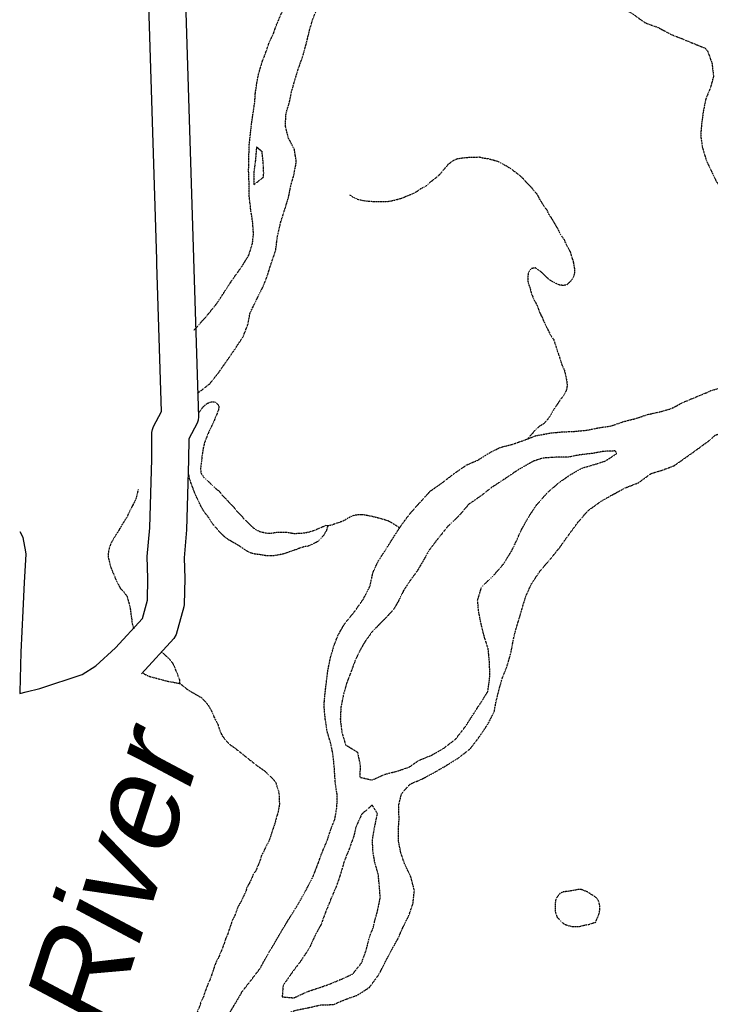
# Model space of a CAD drawing. Header units: feet. Extents: x -1605449 to -1594075, y -1717250 to -1708479.
# Tile 82 of 97: x -1597113 to -1596801, y -1716100 to -1715654. Entities that reach past the tile are written whole.
import ezdxf
from ezdxf.enums import TextEntityAlignment as Align

# ---------------------------------------------------------------- set-up
doc = ezdxf.new("R2010")
doc.units = ezdxf.units.FT
doc.header["$MEASUREMENT"] = 0
doc.linetypes.add('stream', pattern=[1.4, 0.7, -0.1, 0.1, -0.1, 0.1, -0.1, 0.1, -0.1])
for name, color, linetype in [('TWP-RD', 6, 'Continuous'), ('WATER-TEXT', 1, 'Continuous'), ('WATERWAY', 14, 'stream')]:
    doc.layers.add(name, color=color, linetype=linetype)
doc.styles.add('ARIAL', font='arial.ttf')

msp = doc.modelspace()

# ---------------------------------------------------------------- linework, layer by layer
at = {"layer": 'TWP-RD'}
for points in [[(-1597110.5, -1715958.69), (-1597104.28, -1715957.22), (-1597085.16, -1715950.82), (-1597078.99, -1715946.86), (-1597070.01, -1715938.66), (-1597057.89, -1715925.44), (-1597055.61, -1715917.16), (-1597055.39, -1715907.37), (-1597055.64, -1715897.43), (-1597054.55, -1715884.34), (-1597053.64, -1715853.26), (-1597053.56, -1715841.15), (-1597053.33, -1715839.81), (-1597052.89, -1715838.53), (-1597049.19, -1715831.69), (-1597051.29, -1715764.95), (-1597051.29, -1715764.78), (-1597051.35, -1715762.84), (-1597058.89, -1715522.64)], [(-1597042.14, -1715524.98), (-1597034.69, -1715762.32), (-1597034.69, -1715762.5), (-1597032.44, -1715834.14), (-1597032.65, -1715835.59), (-1597033.11, -1715836.99), (-1597036.92, -1715844.02), (-1597036.98, -1715853.56), (-1597037.91, -1715885.28), (-1597038.96, -1715897.92), (-1597038.72, -1715907.35), (-1597038.98, -1715919.08), (-1597039.13, -1715920.09), (-1597042.61, -1715932.76), (-1597043.57, -1715934.49), (-1597058.23, -1715950.47)], [(-1597113.42, -1715886.11), (-1597112.61, -1715887.39), (-1597112.04, -1715888.8), (-1597110.74, -1715895.24), (-1597110.67, -1715896.31), (-1597111.42, -1715909.13), (-1597111.97, -1715921.96), (-1597112.97, -1715940.71), (-1597113.32, -1715958.87), (-1597113.36, -1715959.36), (-1597110.5, -1715958.69)]]:
    msp.add_lwpolyline(points, dxfattribs=at)
at = {"layer": 'WATERWAY'}
for p, q in [((-1597006.22, -1715711.82), (-1597003.7, -1715713.97)), ((-1596843.94, -1715849.57), (-1596843.1, -1715850.73)), ((-1596953.85, -1716009.94), (-1596951.49, -1716013.92))]:
    msp.add_line(p, q, dxfattribs=at)
at = {"layer": 'WATERWAY', "ltscale": 0.5, "flags": 128}
for points in [[(-1597006.74, -1715687.49), (-1597006.1, -1715683.15), (-1597005.3, -1715678.98), (-1597003.68, -1715673.46), (-1597002.05, -1715669.28), (-1597000.59, -1715664.94), (-1596998.62, -1715660.76), (-1596996.83, -1715655.74), (-1596993.89, -1715649.22), (-1596991.59, -1715645.03), (-1596987.98, -1715638.84), (-1596984.86, -1715633.31), (-1596982.4, -1715627.79), (-1596979.29, -1715621.6), (-1596976.17, -1715615.58), (-1596972.06, -1715610.05), (-1596967.27, -1715605.34), (-1596962.96, -1715603.48), (-1596956.83, -1715599.76), (-1596952.36, -1715597.06), (-1596948.05, -1715594.86), (-1596942.4, -1715593.65), (-1596937.09, -1715592.11), (-1596931.26, -1715592.23), (-1596925.92, -1715595.19), (-1596920.75, -1715596.81), (-1596916.41, -1715598.11), (-1596912.08, -1715598.75), (-1596906.57, -1715601.04), (-1596901.4, -1715603), (-1596896.06, -1715605.12), (-1596890.39, -1715607.08), (-1596885.22, -1715608.54), (-1596879.71, -1715611.5), (-1596874.53, -1715613.79), (-1596868.69, -1715616.25), (-1596863.35, -1715617.37), (-1596859.19, -1715618.5), (-1596853.85, -1715620.3), (-1596848.17, -1715623.09), (-1596843.83, -1715624.55), (-1596838.66, -1715626.18), (-1596833.15, -1715628.8), (-1596828.81, -1715630.44), (-1596823.31, -1715632.39), (-1596818.3, -1715634.52), (-1596812.8, -1715636.48), (-1596803.44, -1715641.57)], [(-1597032.97, -1715823.44), (-1597031.66, -1715822.52), (-1597027.36, -1715819.16), (-1597023.4, -1715814.13), (-1597019.78, -1715808.93), (-1597015.83, -1715803.23), (-1597012.21, -1715797.71), (-1597010.09, -1715792.19), (-1597009.13, -1715787.01), (-1597006.19, -1715780.99), (-1597003.07, -1715774.8), (-1597001.44, -1715770.62), (-1596999.65, -1715764.94), (-1596997.54, -1715758.76), (-1596996.75, -1715752.42), (-1596995.14, -1715745.57), (-1596993.35, -1715740.05), (-1596991.73, -1715734.71), (-1596990.61, -1715729.2), (-1596989.31, -1715724.52), (-1596988.2, -1715718.68), (-1596989.07, -1715713.02), (-1596991.77, -1715707.87), (-1596993.15, -1715702.38), (-1596992.85, -1715696.72), (-1596991.23, -1715691.37), (-1596990.43, -1715687.2), (-1596988.81, -1715681.52), (-1596987.19, -1715676.17), (-1596985.23, -1715670.82), (-1596983.78, -1715665.48), (-1596982.16, -1715658.96), (-1596980.87, -1715654.45), (-1596978.58, -1715648.6), (-1596977.13, -1715642.92), (-1596974.34, -1715637.4), (-1596970.73, -1715631.37), (-1596967.43, -1715627.18), (-1596962.98, -1715622.31), (-1596959.02, -1715617.11), (-1596953.58, -1715610.74), (-1596948.29, -1715606.7), (-1596942.98, -1715605.32), (-1596937.16, -1715604.11), (-1596931.17, -1715604.56), (-1596925.17, -1715605.85), (-1596920.17, -1715607.48), (-1596914.16, -1715609.26), (-1596908.66, -1715610.72), (-1596903.48, -1715613.35), (-1596898.13, -1715616.81), (-1596892.77, -1715621.93), (-1596888.57, -1715627.4), (-1596884.03, -1715632.87), (-1596879.03, -1715634.99), (-1596873.18, -1715637.95), (-1596866.66, -1715641.9), (-1596862.32, -1715643.53), (-1596857.16, -1715644.49), (-1596852.16, -1715645.45), (-1596846.66, -1715646.08), (-1596841.66, -1715648.37), (-1596836.14, -1715651.5), (-1596830.45, -1715655.62)], [(-1596830.45, -1715655.62), (-1596824.28, -1715657.9), (-1596818.76, -1715660.86), (-1596813.43, -1715662.99), (-1596803.08, -1715667.24)], [(-1596803.08, -1715667.24), (-1596802.14, -1715668.31), (-1596800.08, -1715673.79), (-1596799.33, -1715679.95), (-1596800.77, -1715685.14), (-1596802.87, -1715690.34), (-1596803.97, -1715695.69), (-1596804.73, -1715701.38), (-1596805.16, -1715706.72), (-1596804.43, -1715711.88), (-1596802.69, -1715717.87), (-1596800.12, -1715723.34), (-1596797.91, -1715727.82), (-1596789.44, -1715739.05), (-1596784.54, -1715744.83), (-1596779.31, -1715750.44), (-1596773.93, -1715754.87), (-1596768.56, -1715757.97), (-1596762.87, -1715760.74), (-1596757.02, -1715762), (-1596751.19, -1715762.42), (-1596746.19, -1715762.86), (-1596741.87, -1715762.47), (-1596735.56, -1715760.89), (-1596729.58, -1715760.31), (-1596723.56, -1715761.9), (-1596719.83, -1715767.86), (-1596719.11, -1715772.19), (-1596719.87, -1715778.04), (-1596722.97, -1715782.42), (-1596728.42, -1715786.32), (-1596735.01, -1715791.58), (-1596740.63, -1715795.32), (-1596746.24, -1715799.23), (-1596752.35, -1715803.32), (-1596756.97, -1715806.71), (-1596768.23, -1715810.86), (-1596773.7, -1715812.93), (-1596778.85, -1715814.17), (-1596784.32, -1715816.07), (-1596789.78, -1715818.81), (-1596795.08, -1715820.72), (-1596801.01, -1715822.54)], [(-1597034.51, -1715794.84), (-1597034.03, -1715794.38), (-1597029.09, -1715788.84), (-1597024.31, -1715782.97), (-1597017.07, -1715771.91), (-1597012.95, -1715766.21), (-1597009.67, -1715760.85), (-1597008.04, -1715755.5), (-1597007.58, -1715751.33), (-1597007.95, -1715746), (-1597008.83, -1715740.34), (-1597009.54, -1715734.01), (-1597009.59, -1715728.01), (-1597009.79, -1715722.68), (-1597009.67, -1715717.35), (-1597009.55, -1715711.34), (-1597008.93, -1715705.67), (-1597008.46, -1715701.5), (-1597007.67, -1715696), (-1597007.03, -1715691.82), (-1597006.74, -1715687.49)], [(-1597006.22, -1715711.82), (-1597006.67, -1715717.66), (-1597007.46, -1715723.66), (-1597007.42, -1715729), (-1597003.12, -1715725.63)], [(-1597003.12, -1715725.63), (-1597002.96, -1715723.79), (-1597003.16, -1715719.46), (-1597003.7, -1715713.97)], [(-1596964.14, -1715733.59), (-1596962.29, -1715734.73), (-1596960.61, -1715735.54), (-1596957.1, -1715736.33), (-1596953.26, -1715736.61), (-1596947.26, -1715736.7), (-1596943.6, -1715735.99), (-1596939.94, -1715734.94), (-1596938.12, -1715734.08), (-1596935.79, -1715733.21), (-1596933.81, -1715732.19), (-1596931.66, -1715730.66), (-1596929.5, -1715729.63), (-1596927.03, -1715727.43), (-1596923.73, -1715724.88), (-1596919.3, -1715719.65), (-1596916.98, -1715717.95), (-1596915.32, -1715717.26), (-1596913.16, -1715716.9), (-1596909.33, -1715716.52), (-1596907, -1715716.49), (-1596905.33, -1715716.46), (-1596903.32, -1715716.94), (-1596901.15, -1715717.24), (-1596897.13, -1715718.36), (-1596893.1, -1715720.47), (-1596891.08, -1715721.78), (-1596887.38, -1715724.57), (-1596885.52, -1715726.21), (-1596884.17, -1715727.86), (-1596882.48, -1715729.51), (-1596880.78, -1715731.49), (-1596879.26, -1715733.3), (-1596878.06, -1715735.62), (-1596876.53, -1715738.1), (-1596874.83, -1715740.42), (-1596874.14, -1715742.08), (-1596872.78, -1715744.06), (-1596869.88, -1715749.03), (-1596868.34, -1715752.01), (-1596866.98, -1715753.83), (-1596866.12, -1715755.98), (-1596864.93, -1715757.97), (-1596864.07, -1715759.79), (-1596863.71, -1715761.46), (-1596863.02, -1715763.12), (-1596862.67, -1715764.95), (-1596862.31, -1715766.94), (-1596862.28, -1715768.95), (-1596862.76, -1715770.79), (-1596863.74, -1715772.47), (-1596865.71, -1715774.33), (-1596867.38, -1715774.69), (-1596869.38, -1715774.38), (-1596873.08, -1715772.43), (-1596874.76, -1715771.11), (-1596876.28, -1715769.46), (-1596878.31, -1715767.82), (-1596879.99, -1715766.68), (-1596881.99, -1715767.04), (-1596883.13, -1715768.89), (-1596883.44, -1715770.56), (-1596883.41, -1715772.73), (-1596882.19, -1715776.55), (-1596881.84, -1715778.21), (-1596880.8, -1715780.7), (-1596879.09, -1715784.01), (-1596878.06, -1715786.84), (-1596877.03, -1715788.83), (-1596876.17, -1715790.98), (-1596872.91, -1715797.45), (-1596871.73, -1715799.1), (-1596867.73, -1715811.22), (-1596866.87, -1715813.05), (-1596865.81, -1715817.71), (-1596865.62, -1715819.71), (-1596865.76, -1715821.38), (-1596866.41, -1715823.05), (-1596867.39, -1715824.73), (-1596868.86, -1715826.59), (-1596870.17, -1715828.61), (-1596871.32, -1715830.29), (-1596873.27, -1715833.65), (-1596874.58, -1715835.5), (-1596876.06, -1715837.19), (-1596878.05, -1715838.39), (-1596879.7, -1715839.74), (-1596883.46, -1715844.1)], [(-1596800.89, -1715844.57), (-1596798.64, -1715842.45), (-1596794.33, -1715840.9), (-1596789.21, -1715837.83), (-1596784.58, -1715834.93), (-1596778.29, -1715832.18), (-1596772.33, -1715829.77), (-1596766.02, -1715827.85), (-1596760.88, -1715826.78), (-1596755.9, -1715825.05), (-1596749.6, -1715822.97), (-1596743.31, -1715820.39), (-1596737.32, -1715819.81), (-1596731.64, -1715821.9), (-1596726.09, -1715826.5), (-1596723.85, -1715831.98), (-1596721.62, -1715837.79), (-1596719.54, -1715844.11), (-1596717.47, -1715849.75), (-1596716.73, -1715855.75), (-1596716.34, -1715860.58), (-1596715.93, -1715866.58), (-1596715.53, -1715872.25), (-1596715.81, -1715876.43), (-1596716.74, -1715882.11), (-1596717.33, -1715887.63), (-1596717.61, -1715892.14), (-1596717.37, -1715897.64), (-1596716.47, -1715903.3), (-1596714.08, -1715908.44), (-1596709.52, -1715913.39), (-1596705.33, -1715915.5), (-1596699.8, -1715918.27), (-1596694.12, -1715920.36), (-1596688.77, -1715921.63), (-1596683.45, -1715921.23), (-1596678.15, -1715919.32), (-1596673.02, -1715916.26), (-1596667.94, -1715910.52), (-1596663.5, -1715905.46), (-1596659.91, -1715900.07), (-1596656.47, -1715895.85), (-1596653.54, -1715890.14), (-1596649.62, -1715884.42), (-1596646.67, -1715880.21), (-1596642.6, -1715872.98), (-1596640, -1715868.11), (-1596638.74, -1715862.09), (-1596635.55, -1715851.03), (-1596633.61, -1715846), (-1596631.68, -1715841.31), (-1596630.74, -1715836.12), (-1596629.8, -1715831.44), (-1596626.3, -1715818.38), (-1596624.86, -1715813.86), (-1596622.43, -1715808.15), (-1596620.82, -1715803.96), (-1596617.73, -1715797.91), (-1596613.65, -1715792.02), (-1596609.87, -1715787.64), (-1596606.28, -1715781.75), (-1596603.01, -1715776.7), (-1596601.07, -1715772.34), (-1596598.79, -1715768.14), (-1596595.2, -1715762.75), (-1596591.61, -1715756.7), (-1596586.85, -1715751.47), (-1596582.59, -1715745.57), (-1596577.5, -1715740.5), (-1596572.24, -1715735.09), (-1596566.8, -1715730.85), (-1596562.19, -1715726.12), (-1596557.57, -1715722.89), (-1596556.58, -1715722.51)], [(-1596911.11, -1715855.93), (-1596905.97, -1715853.72), (-1596900.34, -1715850.18), (-1596895.86, -1715847.97), (-1596890.55, -1715846.6), (-1596885.07, -1715844.72), (-1596879.76, -1715842.68), (-1596873.28, -1715841.46), (-1596867.63, -1715840.92), (-1596862.31, -1715840.71), (-1596856.66, -1715840.17), (-1596851.51, -1715839.13), (-1596845.69, -1715838.25), (-1596840.38, -1715836.38), (-1596834.4, -1715834.83), (-1596829.26, -1715833.12), (-1596823.78, -1715831.91), (-1596818.3, -1715830.37), (-1596813.33, -1715827.66), (-1596801.01, -1715822.54)], [(-1597032.26, -1715832.48), (-1597032.06, -1715831.91), (-1597030.58, -1715829.89), (-1597028.61, -1715828.03), (-1597026.61, -1715827.33), (-1597024.61, -1715827.47), (-1597023.25, -1715829.29), (-1597023.4, -1715830.96), (-1597025.18, -1715835.32), (-1597028.58, -1715842.71), (-1597029.87, -1715846.23), (-1597030.34, -1715848.24), (-1597030.96, -1715852.25), (-1597031.1, -1715854.25), (-1597031.41, -1715855.92), (-1597031.55, -1715857.93), (-1597031.36, -1715859.59), (-1597030, -1715861.58), (-1597024.77, -1715866.51), (-1597023.08, -1715867.83), (-1597021.72, -1715869.64), (-1597019.87, -1715871.45), (-1597018.34, -1715873.27), (-1597016.65, -1715874.91), (-1597014.96, -1715877.06), (-1597013.1, -1715878.87), (-1597011.74, -1715880.52), (-1597009.72, -1715882.33), (-1597008.19, -1715883.98), (-1597006.34, -1715885.29), (-1597004.66, -1715886.1), (-1597000.99, -1715886.89), (-1596998.82, -1715886.69), (-1596996.82, -1715886.33), (-1596992.99, -1715886.28), (-1596989.31, -1715886.9), (-1596985.64, -1715886.85), (-1596981.98, -1715886.14), (-1596980.32, -1715885.61), (-1596974.68, -1715883.2), (-1596974.01, -1715883.53)], [(-1596864.78, -1715887.4), (-1596860.83, -1715882.04), (-1596856.21, -1715876.67), (-1596850.42, -1715872.46), (-1596844.79, -1715869.25), (-1596839.49, -1715866.37), (-1596833.35, -1715863.99), (-1596827.56, -1715859.78), (-1596822.41, -1715858.24), (-1596817.1, -1715856.2), (-1596811.31, -1715852.15), (-1596806.18, -1715848.44), (-1596800.89, -1715844.57)], [(-1596843.94, -1715849.57), (-1596849.1, -1715849.78), (-1596853.91, -1715850.65), (-1596859.9, -1715851.36), (-1596865.22, -1715852.4), (-1596871.04, -1715852.45), (-1596876.52, -1715852.82), (-1596880.84, -1715854.19), (-1596887.47, -1715857.91), (-1596893.43, -1715861.96), (-1596899.88, -1715866.17), (-1596904.35, -1715869.71), (-1596910.14, -1715873.75), (-1596914.59, -1715878.95), (-1596919.55, -1715883.66), (-1596924, -1715889.19), (-1596928.12, -1715894.56), (-1596930.41, -1715898.75), (-1596933.37, -1715903.77), (-1596936.66, -1715908.29), (-1596939.46, -1715912.48), (-1596941.59, -1715916.83), (-1596944.05, -1715921.19), (-1596948.34, -1715925.89), (-1596953.62, -1715931.09), (-1596957.25, -1715936.12), (-1596959.71, -1715940.48), (-1596961.67, -1715944.82), (-1596963.3, -1715949.17), (-1596965.42, -1715954.69), (-1596966.88, -1715960.03), (-1596968, -1715965.38), (-1596968.29, -1715971.04), (-1596967.58, -1715977.04), (-1596965.87, -1715982.69), (-1596960.52, -1715985.99), (-1596959.31, -1715991.81), (-1596959.44, -1715997.31), (-1596953.94, -1715998.6), (-1596948.3, -1715996.06), (-1596942.99, -1715994.68), (-1596937.18, -1715992.8), (-1596932.88, -1715989.77), (-1596927.07, -1715987.39), (-1596921.94, -1715984.52), (-1596916.15, -1715980.14), (-1596911.7, -1715974.44), (-1596907.75, -1715968.24), (-1596904.46, -1715963.22), (-1596901.5, -1715958.52), (-1596900.72, -1715952.85)], [(-1596900.72, -1715952.85), (-1596900.56, -1715950.85), (-1596900.77, -1715945.35), (-1596901.32, -1715939.19), (-1596903.02, -1715934.03), (-1596904.4, -1715928.54), (-1596905.6, -1715922.72), (-1596906.15, -1715917.22), (-1596904.36, -1715911.21), (-1596899.24, -1715906.34), (-1596894.46, -1715900.8), (-1596890.68, -1715894.77), (-1596888.71, -1715890.59), (-1596886.26, -1715885.24), (-1596883.31, -1715879.88), (-1596879.69, -1715874.35), (-1596874.57, -1715868.48), (-1596869.12, -1715863.77), (-1596863.66, -1715860.06), (-1596858.52, -1715857.18), (-1596854.21, -1715855.98), (-1596848.23, -1715854.1), (-1596843.1, -1715850.73)], [(-1597023.22, -1716402.67), (-1597023.23, -1716401.17), (-1597019.78, -1716395.47), (-1597016.67, -1716389.28), (-1597013.09, -1716378.25), (-1597011.79, -1716374.08), (-1597008.51, -1716368.22), (-1597006.54, -1716363.87), (-1597004.59, -1716358.69), (-1597003.29, -1716354.34), (-1597002.33, -1716348.84), (-1597001.55, -1716343), (-1597000.58, -1716338.65), (-1596999.79, -1716333.15), (-1596999.51, -1716327.15), (-1597000.21, -1716321.98), (-1597000.09, -1716316.15), (-1597001.3, -1716310.66), (-1597003.71, -1716299.01), (-1597005.09, -1716293.69), (-1597006.63, -1716288.03), (-1597008.17, -1716282.54), (-1597010.54, -1716276.73), (-1597012.41, -1716271.07), (-1597014.62, -1716265.26), (-1597015.99, -1716259.77), (-1597018.03, -1716254.12), (-1597020.57, -1716248.8), (-1597022.94, -1716243.82), (-1597025.64, -1716238.34), (-1597028.01, -1716232.69), (-1597029.72, -1716227.04), (-1597031.43, -1716221.89), (-1597032.97, -1716216.23), (-1597034.34, -1716210.41), (-1597035.38, -1716204.92), (-1597036.26, -1716199.25), (-1597037.63, -1716193.76), (-1597037.5, -1716189.6), (-1597037.87, -1716183.77), (-1597037.42, -1716178.09), (-1597036.96, -1716172.26), (-1597036.51, -1716166.59), (-1597035.89, -1716160.92), (-1597035.76, -1716155.25), (-1597035.3, -1716150.74), (-1597034.33, -1716146.57), (-1597033.53, -1716142.23), (-1597031.59, -1716135.71), (-1597029.97, -1716130.03), (-1597028.5, -1716125.69), (-1597026.71, -1716120.18), (-1597021.47, -1716109.47), (-1597018.35, -1716103.94), (-1597015.72, -1716099.59), (-1597012.6, -1716094.23), (-1597008.65, -1716089.2), (-1597004.53, -1716083.83), (-1597001.58, -1716078.31), (-1596998.13, -1716072.62), (-1596994.84, -1716066.92), (-1596991.39, -1716061.23), (-1596988.44, -1716056.54), (-1596985.97, -1716052.35), (-1596983.67, -1716048.17), (-1596980.72, -1716042.48), (-1596978.44, -1716036.63), (-1596976.48, -1716031.28), (-1596974.19, -1716025.93), (-1596972.57, -1716020.91), (-1596970.77, -1716016.4), (-1596969.82, -1716010.89), (-1596969.69, -1716005.39), (-1596970.57, -1715999.73), (-1596970.95, -1715993.73), (-1596971.49, -1715987.74), (-1596972.53, -1715982.24), (-1596974.24, -1715976.59), (-1596975.12, -1715970.76), (-1596975.66, -1715964.77), (-1596975.2, -1715959.6), (-1596974.58, -1715954.26), (-1596973.95, -1715949.09), (-1596972.83, -1715943.58), (-1596971.21, -1715937.9), (-1596969.25, -1715932.88), (-1596966.13, -1715927.52), (-1596961.68, -1715922.16), (-1596957.73, -1715916.46), (-1596954.78, -1715910.6), (-1596953.5, -1715904.59), (-1596951.2, -1715899.57), (-1596947.59, -1715894.04), (-1596944.13, -1715888.52), (-1596940.52, -1715882.99), (-1596936.73, -1715877.96), (-1596932.27, -1715872.92), (-1596927.49, -1715867.72), (-1596922.85, -1715864.52), (-1596916.74, -1715859.8), (-1596911.11, -1715855.93)], [(-1596974.01, -1715883.53), (-1596974.49, -1715885.37), (-1596975.47, -1715887.22), (-1596976.78, -1715888.9), (-1596978.42, -1715890.59), (-1596982.73, -1715892.65), (-1596984.9, -1715893.01), (-1596994.19, -1715896.31), (-1596998.35, -1715897.03), (-1597001.69, -1715897.07), (-1597005.2, -1715896.45), (-1597006.86, -1715896.31), (-1597008.71, -1715895.83), (-1597010.38, -1715895.02), (-1597015.09, -1715891.91), (-1597018.62, -1715889.96), (-1597020.81, -1715888.32), (-1597022.67, -1715886.5), (-1597025.72, -1715883.04), (-1597027.08, -1715881.06), (-1597028.1, -1715879.4), (-1597029.8, -1715877.26), (-1597030.82, -1715875.6), (-1597032.7, -1715871.96), (-1597034.42, -1715867.98), (-1597036.5, -1715862.33), (-1597036.85, -1715860.33), (-1597036.88, -1715860.27)], [(-1597059.78, -1715866.98), (-1597060.89, -1715871.49), (-1597063.98, -1715877.54), (-1597064.79, -1715879.39), (-1597067.4, -1715883.43), (-1597068.38, -1715885.27), (-1597070.83, -1715889.14), (-1597072.13, -1715891.5), (-1597072.78, -1715893.17), (-1597073.25, -1715895.18), (-1597073.39, -1715897.35), (-1597072.51, -1715901.18), (-1597071.99, -1715902.84), (-1597069.75, -1715908.15), (-1597067.87, -1715911.79), (-1597066.17, -1715913.6), (-1597064.82, -1715915.42), (-1597063.59, -1715919.91), (-1597063.23, -1715921.74), (-1597063.04, -1715923.74), (-1597062.68, -1715926.07), (-1597062.49, -1715927.9), (-1597061.73, -1715930.17)], [(-1596941.47, -1715884.44), (-1596944.68, -1715882.31), (-1596946.52, -1715881.33), (-1596948.37, -1715880.69), (-1596953.89, -1715879.26), (-1596957.9, -1715878.48), (-1596959.9, -1715878.5), (-1596961.74, -1715878.69), (-1596963.4, -1715879.22), (-1596967.2, -1715881.44), (-1596968.86, -1715881.96), (-1596972.18, -1715883.17), (-1596974.01, -1715883.53)], [(-1597006.09, -1716401.37), (-1597004.61, -1716398.86), (-1597001.33, -1716393.16), (-1596999.03, -1716388.65), (-1596996.42, -1716382.96), (-1596993.96, -1716377.61), (-1596992.68, -1716371.76), (-1596990.72, -1716366.25), (-1596988.77, -1716360.4), (-1596987.65, -1716354.72), (-1596986.03, -1716349.04), (-1596985.73, -1716343.87), (-1596985.11, -1716338.53), (-1596984.15, -1716333.19), (-1596983.53, -1716327.35), (-1596984.07, -1716321.69), (-1596983.95, -1716315.69), (-1596984.5, -1716309.69), (-1596986.21, -1716303.71), (-1596988.08, -1716298.05), (-1596991.45, -1716292.25), (-1596994.49, -1716286.6), (-1596996.53, -1716280.95), (-1596998.24, -1716275.63), (-1597000.11, -1716270.48), (-1597001.98, -1716264.99), (-1597002.19, -1716259.66), (-1597002.39, -1716254.5), (-1597004.26, -1716249.01), (-1597006.47, -1716243.36), (-1597009.01, -1716237.38), (-1597011.05, -1716232.23), (-1597012.91, -1716227.91), (-1597015.45, -1716222.09), (-1597017.33, -1716216.11), (-1597018.54, -1716210.28), (-1597019.41, -1716204.96), (-1597020.29, -1716198.63), (-1597020.83, -1716193.63), (-1597020.93, -1716180.13), (-1597020.81, -1716174.13), (-1597021.18, -1716168.8), (-1597021.39, -1716163.3), (-1597020.77, -1716157.63), (-1597019.97, -1716153.12), (-1597019.01, -1716148.62), (-1597018.22, -1716143.28), (-1597016.76, -1716137.43), (-1597013.65, -1716131.74), (-1597010.53, -1716126.38), (-1597008.07, -1716121.36), (-1597004.95, -1716115.84), (-1597000.33, -1716110.8), (-1596994.38, -1716105.26), (-1596988.75, -1716102.88), (-1596983.43, -1716101.84), (-1596977.28, -1716100.46), (-1596971.46, -1716100.25), (-1596965.82, -1716097.87), (-1596960.51, -1716095.99), (-1596955.05, -1716092.45), (-1596950.77, -1716086.58), (-1596948.15, -1716081.4), (-1596945.52, -1716076.38), (-1596942.24, -1716070.52), (-1596939.95, -1716065.33), (-1596937.33, -1716060.14), (-1596935.38, -1716054.46), (-1596934.75, -1716048.62), (-1596936.3, -1716042.63), (-1596939, -1716036.99), (-1596940.88, -1716031.67), (-1596941.91, -1716026.34), (-1596941.96, -1716020.51), (-1596941.66, -1716016.34), (-1596941.87, -1716010.18), (-1596940.58, -1716004.83), (-1596936.79, -1716000.47), (-1596931.15, -1715998.09), (-1596925.85, -1715995.22), (-1596920.55, -1715992.18), (-1596915.08, -1715988.8), (-1596909.46, -1715984.42), (-1596905.5, -1715979.22), (-1596901.56, -1715973.36), (-1596898.61, -1715967.67), (-1596897.81, -1715963.33), (-1596896.52, -1715957.99), (-1596894.9, -1715952.31), (-1596892.61, -1715946.46), (-1596890.99, -1715940.77), (-1596890.03, -1715935.43), (-1596888.74, -1715930.09), (-1596886.96, -1715924.41), (-1596885.66, -1715919.73), (-1596884.36, -1715915.56), (-1596881.91, -1715910.04), (-1596877.8, -1715903.84), (-1596872.85, -1715898.13), (-1596868.57, -1715892.76), (-1596864.78, -1715887.4)], [(-1597040.83, -1715954.89), (-1597040.94, -1715953.2), (-1597043.39, -1715947.17), (-1597044.24, -1715945.51), (-1597045.94, -1715943.53), (-1597047.58, -1715942.03), (-1597049.31, -1715940.57), (-1597049.42, -1715940.52)], [(-1597057.57, -1715950.19), (-1597056.51, -1715950.85), (-1597054.67, -1715951.66), (-1597046.42, -1715953.85), (-1597040.83, -1715954.89)], [(-1597040.83, -1715954.89), (-1597037.24, -1715957.76), (-1597031.03, -1715961.35), (-1597029, -1715963.5), (-1597027.81, -1715965.15), (-1597026.78, -1715966.97), (-1597025.07, -1715970.78), (-1597023.7, -1715973.43), (-1597023.17, -1715975.26), (-1597022.48, -1715976.92), (-1597021.63, -1715978.75), (-1597018.58, -1715982.38), (-1597016.56, -1715983.68), (-1597006.62, -1715991.56), (-1597004.43, -1715993.2), (-1597002.41, -1715994.51), (-1597000.55, -1715996.48), (-1596998.86, -1715997.96), (-1596997.5, -1715999.78), (-1596996.98, -1716001.61), (-1596996.29, -1716003.44), (-1596995.93, -1716005.6), (-1596995.87, -1716009.77), (-1596996.49, -1716013.28), (-1596997.29, -1716015.63), (-1596997.61, -1716017.3), (-1597000.66, -1716026.35), (-1597001.96, -1716028.7), (-1597002.93, -1716030.88), (-1597004.07, -1716033.07), (-1597004.55, -1716034.91), (-1597006.49, -1716039.6), (-1597007.8, -1716041.46), (-1597008.44, -1716043.3), (-1597010.55, -1716047.33), (-1597011.03, -1716049.01), (-1597013.47, -1716054.04), (-1597014.61, -1716056.06), (-1597016.22, -1716060.42), (-1597017.2, -1716062.1), (-1597017.84, -1716064.11), (-1597019.12, -1716067.96), (-1597020.25, -1716070.65), (-1597020.89, -1716072.66), (-1597022.83, -1716077.69), (-1597024.94, -1716082.05), (-1597027.19, -1716088.76), (-1597028, -1716090.44), (-1597029.61, -1716094.63), (-1597030.25, -1716096.8), (-1597031.39, -1716098.99), (-1597031.86, -1716100.83), (-1597033.97, -1716105.7), (-1597035.41, -1716110.39), (-1597037, -1716116.41), (-1597037.31, -1716118.08), (-1597038.11, -1716120.6), (-1597039.37, -1716126.45), (-1597039.84, -1716128.46), (-1597039.98, -1716130.3), (-1597040.61, -1716133.48), (-1597042.06, -1716137.5), (-1597043.34, -1716141.69), (-1597043.47, -1716143.86), (-1597044.57, -1716149.21), (-1597045.81, -1716156.57), (-1597045.81, -1716156.57), (-1597046.28, -1716159.07), (-1597046.57, -1716161.92), (-1597046.88, -1716163.59), (-1597047.02, -1716165.59), (-1597047.65, -1716169.1), (-1597049.71, -1716176.8), (-1597051.18, -1716179.16), (-1597051.99, -1716181), (-1597053.3, -1716183.02), (-1597056.91, -1716187.41), (-1597058.39, -1716189.26), (-1597059.2, -1716191.11), (-1597060.84, -1716193.3), (-1597062.65, -1716195.16), (-1597063.78, -1716197.84), (-1597064.92, -1716199.69), (-1597065.4, -1716201.37), (-1597066.71, -1716203.55), (-1597068.16, -1716207.24), (-1597068.47, -1716208.92), (-1597069.76, -1716212.1), (-1597070.71, -1716215.95), (-1597071.35, -1716217.79), (-1597071.66, -1716220.13), (-1597072.6, -1716224.82), (-1597072.9, -1716227.32), (-1597073.17, -1716231.67), (-1597073.49, -1716233.34), (-1597073.46, -1716235.17), (-1597073.91, -1716239.52), (-1597073.46, -1716247.68), (-1597073.11, -1716249.51), (-1597072.22, -1716253.51), (-1597070.65, -1716258.99), (-1597069.96, -1716260.82), (-1597068.76, -1716263.14), (-1597067.23, -1716264.95), (-1597066.38, -1716266.61), (-1597064.5, -1716269.59), (-1597059.75, -1716275.7), (-1597058.56, -1716277.68), (-1597056.87, -1716279.66), (-1597055.68, -1716281.48), (-1597053.82, -1716283.46), (-1597049.91, -1716288.58), (-1597048.22, -1716290.39), (-1597043.64, -1716296.67), (-1597042.61, -1716298.33), (-1597040.75, -1716300.64), (-1597038.2, -1716304.27), (-1597033.46, -1716310.05), (-1597031.92, -1716312.53), (-1597028.7, -1716316.66), (-1597027.68, -1716318.48), (-1597024.1, -1716323.77), (-1597022.22, -1716327.42), (-1597020.84, -1716331.24), (-1597020.31, -1716333.06), (-1597019.57, -1716338.39), (-1597020.02, -1716342.24), (-1597021.16, -1716344.42), (-1597022.64, -1716346.11), (-1597026.61, -1716348.66), (-1597032.91, -1716351.75), (-1597035.56, -1716352.78), (-1597037.39, -1716353.31), (-1597041.71, -1716354.87), (-1597045.68, -1716356.75), (-1597047.84, -1716357.62), (-1597051.32, -1716359.17), (-1597055.29, -1716361.39), (-1597059.92, -1716364.62), (-1597063.89, -1716367.17), (-1597065.87, -1716368.7), (-1597067.85, -1716370.56), (-1597071.65, -1716373.61), (-1597073.62, -1716375.81), (-1597074.92, -1716377.99), (-1597076.57, -1716379.85), (-1597078.69, -1716383.38), (-1597079.33, -1716385.23), (-1597080.63, -1716387.58), (-1597081.44, -1716389.42), (-1597081.92, -1716391.1), (-1597082.9, -1716392.95), (-1597084.35, -1716396.97), (-1597085.32, -1716398.99), (-1597085.96, -1716400.83), (-1597087.07, -1716405.18), (-1597087.38, -1716407.19), (-1597087.69, -1716409.03), (-1597088.3, -1716413.37), (-1597089.09, -1716416.89), (-1597089.73, -1716418.73), (-1597092.02, -1716422.09), (-1597093.33, -1716423.78), (-1597094.47, -1716425.8), (-1597097.43, -1716429.67), (-1597101.02, -1716435.06), (-1597102, -1716436.74), (-1597102, -1716436.74), (-1597102.98, -1716438.59), (-1597104.43, -1716442.61), (-1597105.98, -1716447.61)], [(-1596953.85, -1716009.94), (-1596958.65, -1716014.14), (-1596961.26, -1716019.99), (-1596962.23, -1716024.17), (-1596964.35, -1716030.02), (-1596966.63, -1716035.7), (-1596968.25, -1716041.38), (-1596970.21, -1716047.06), (-1596972.66, -1716052.75), (-1596974.94, -1716058.44), (-1596977.06, -1716064.12), (-1596979.69, -1716068.97), (-1596982.47, -1716075), (-1596986.42, -1716080.86), (-1596990.7, -1716086.56), (-1596994.16, -1716091.59), (-1596994.62, -1716096.76), (-1596989.29, -1716097.22), (-1596983.49, -1716094.5), (-1596977.84, -1716092.63), (-1596973.36, -1716091.09), (-1596968.05, -1716088.88), (-1596962.58, -1716086.34), (-1596958.63, -1716081.31), (-1596956.51, -1716075.46), (-1596955.22, -1716070.12), (-1596953.26, -1716065.1)], [(-1596953.26, -1716065.1), (-1596952.78, -1716062.76), (-1596951.33, -1716057.42), (-1596950.2, -1716051.91), (-1596950.58, -1716046.75), (-1596951.12, -1716041.25), (-1596952.66, -1716035.93), (-1596953.53, -1716030.77), (-1596953.73, -1716025.6), (-1596952.78, -1716020.09), (-1596951.49, -1716013.92)], [(-1596864.91, -1716048.96), (-1596867.58, -1716049.31), (-1596868.91, -1716049.98), (-1596870.07, -1716051.49), (-1596870.73, -1716052.49), (-1596870.89, -1716053.66), (-1596871.05, -1716054.83), (-1596871.05, -1716055.83), (-1596871.05, -1716056.67), (-1596871.04, -1716057.84), (-1596870.87, -1716058.84), (-1596870.53, -1716059.67), (-1596870.19, -1716060.67), (-1596869.36, -1716061.51), (-1596868.35, -1716062.67), (-1596866.84, -1716063.83), (-1596865.17, -1716064.49), (-1596863.67, -1716064.82), (-1596862.5, -1716064.98), (-1596861.16, -1716064.98), (-1596859.49, -1716064.8), (-1596857.83, -1716064.3), (-1596855.83, -1716063.96), (-1596854.33, -1716063.45), (-1596852.66, -1716062.94), (-1596852.17, -1716061.6), (-1596851.51, -1716060.1), (-1596851.01, -1716058.76), (-1596850.85, -1716057.59), (-1596850.85, -1716056.42), (-1596850.86, -1716055.42), (-1596851.03, -1716054.58), (-1596851.37, -1716053.42), (-1596851.87, -1716052.58), (-1596852.71, -1716051.58), (-1596854.39, -1716050.59), (-1596856.06, -1716049.43), (-1596858.07, -1716048.6), (-1596859.4, -1716048.11), (-1596860.24, -1716048.11), (-1596863.91, -1716048.79), (-1596864.91, -1716048.96)]]:
    msp.add_lwpolyline(points, dxfattribs=at)

# ---------------------------------------------------------------- texts
at = {"layer": 'WATER-TEXT', "style": 'ARIAL', "oblique": 10}
msp.add_text('River', height=41.667, rotation=72, dxfattribs=at).set_placement((-1597092.01, -1716038.71), align=Align.TOP_CENTER)

doc.saveas('drawing.dxf')
